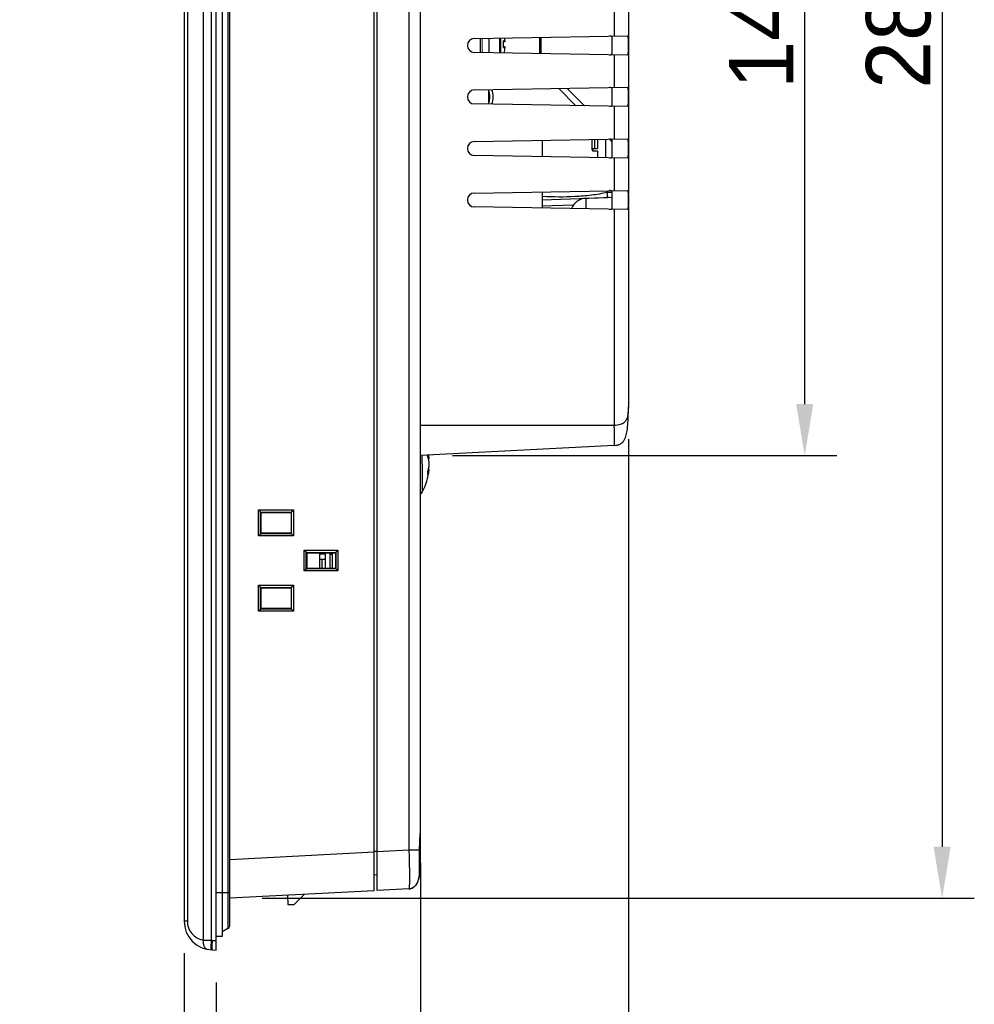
# Model space of a CAD drawing. Header units: millimetres. Extents: x 0 to 1189, y 0 to 841.
# Tile 19 of 37: x 591 to 739, y 374 to 527. Entities that reach past the tile are written whole.
import ezdxf

# ---------------------------------------------------------------- set-up
doc = ezdxf.new("R2010")
doc.units = ezdxf.units.MM
doc.header["$LTSCALE"] = 65.395
doc.header["$PDMODE"] = 3
doc.header["$PDSIZE"] = 0.01
doc.layers.get('0').update_dxf_attribs({"linetype": 'CONTINUOUS'})
doc.layers.get('Defpoints').update_dxf_attribs({"linetype": 'CONTINUOUS'})
doc.layers.add('11_COMPONENTS', color=7, linetype='CONTINUOUS')
doc.styles.get("Standard").update_dxf_attribs({"font": 'gothic.ttf'})
doc.dimstyles.new('WALL', dxfattribs={"dimtxt": 10, "dimasz": 8, "dimexe": 5, "dimexo": 5, "dimgap": 1.5, "dimtad": 1, "dimtoh": 1, "dimdsep": 46, "dimtxsty": 'STANDARD', "dimcen": 0, "dimadec": 0, "dimazin": 0, "dimtp": 0.001, "dimtm": 0.001, "dimtfac": 1, "dimtofl": 0, "dimtmove": 0, "dimatfit": 3, "dimfxl": 1, "dimtolj": 1, "dimarcsym": 0})

# ---------------------------------------------------------------- blocks, each defined once
blk = doc.blocks.new('*D10')
at = {"color": 0, "lineweight": -2}
for p, q in [((616.18, 381.59), (616.18, 349.16)), ((621.18, 377.07), (621.18, 349.16)), ((608.18, 354.16), (590.64, 354.16)), ((629.18, 354.16), (637.18, 354.16))]:
    blk.add_line(p, q, dxfattribs=at)
at = {"color": 0}
for points in [[(608.18, 355.49), (608.18, 352.83), (616.18, 354.16)], [(629.18, 355.49), (629.18, 352.83), (621.18, 354.16)]]:
    blk.add_solid(points, dxfattribs=at)
at = {"layer": 'Defpoints', "color": 0}
for p in [(616.18, 386.59), (621.18, 382.07), (616.18, 354.16)]:
    blk.add_point(p, dxfattribs=at)
at = {"color": 0, "insert": (595.41, 360.79), "char_height": 10, "attachment_point": 5}
blk.add_mtext('\\A1;5', dxfattribs=at)
blk = doc.blocks.new('*D11')
at = {"color": 0, "lineweight": -2}
for p, q in [((652.88, 395.64), (652.88, 317.65)), ((616.18, 381.59), (616.18, 317.65)), ((624.18, 322.65), (644.88, 322.65))]:
    blk.add_line(p, q, dxfattribs=at)
at = {"color": 0}
for points in [[(624.18, 323.98), (624.18, 321.31), (616.18, 322.65)], [(644.88, 323.98), (644.88, 321.31), (652.88, 322.65)]]:
    blk.add_solid(points, dxfattribs=at)
at = {"layer": 'Defpoints', "color": 0}
for p in [(652.88, 400.64), (616.18, 386.59), (652.88, 322.65)]:
    blk.add_point(p, dxfattribs=at)
at = {"color": 0, "insert": (634.53, 329.4), "char_height": 10, "attachment_point": 5}
blk.add_mtext('\\A1;36.7', dxfattribs=at)
blk = doc.blocks.new('*D12')
at = {"color": 0, "lineweight": -2}
for p, q in [((685.18, 461.44), (685.18, 289.84)), ((616.18, 381.59), (616.18, 289.84)), ((624.18, 294.84), (677.18, 294.84))]:
    blk.add_line(p, q, dxfattribs=at)
at = {"color": 0}
for points in [[(624.18, 296.18), (624.18, 293.51), (616.18, 294.84)], [(677.18, 296.18), (677.18, 293.51), (685.18, 294.84)]]:
    blk.add_solid(points, dxfattribs=at)
at = {"layer": 'Defpoints', "color": 0}
for p in [(685.18, 466.44), (616.18, 386.59), (685.18, 294.84)]:
    blk.add_point(p, dxfattribs=at)
at = {"color": 0, "insert": (650.68, 301.59), "char_height": 10, "attachment_point": 5}
blk.add_mtext('\\A1;69', dxfattribs=at)
blk = doc.blocks.new('*D15')
at = {"color": 0, "lineweight": -2}
for p, q in [((657.88, 606.27), (717.57, 606.27)), ((712.57, 466.87), (712.57, 598.27)), ((657.88, 458.87), (717.57, 458.87))]:
    blk.add_line(p, q, dxfattribs=at)
at = {"color": 0}
for points in [[(711.24, 598.27), (713.9, 598.27), (712.57, 606.27)], [(711.24, 466.87), (713.9, 466.87), (712.57, 458.87)]]:
    blk.add_solid(points, dxfattribs=at)
at = {"layer": 'Defpoints', "color": 0}
for p in [(652.88, 606.27), (712.57, 606.27), (652.88, 458.87)]:
    blk.add_point(p, dxfattribs=at)
at = {"color": 0, "insert": (705.82, 532.57), "char_height": 10, "attachment_point": 5, "rotation": 90}
blk.add_mtext('\\A1;147.4', dxfattribs=at)
blk = doc.blocks.new('*D16')
at = {"color": 0, "lineweight": -2}
for p, q in [((628.28, 675.02), (738.91, 675.02)), ((733.91, 667.02), (733.91, 398.13)), ((628.28, 390.13), (738.91, 390.13))]:
    blk.add_line(p, q, dxfattribs=at)
at = {"color": 0}
for points in [[(732.58, 667.02), (735.24, 667.02), (733.91, 675.02)], [(732.58, 398.13), (735.24, 398.13), (733.91, 390.13)]]:
    blk.add_solid(points, dxfattribs=at)
at = {"layer": 'Defpoints', "color": 0}
for p in [(623.28, 675.02), (623.28, 390.13), (733.91, 390.13)]:
    blk.add_point(p, dxfattribs=at)
at = {"color": 0, "insert": (727.16, 532.57), "char_height": 10, "attachment_point": 5, "rotation": 90}
blk.add_mtext('\\A1;284.9', dxfattribs=at)

msp = doc.modelspace()

# ---------------------------------------------------------------- linework, layer by layer
at = {"layer": '11_COMPONENTS', "color": 7, "linetype": 'Continuous'}
for p, q in [((621.18, 382.073), (621.18, 683.073)), ((619.138, 681.503), (619.138, 383.643)), ((620.4, 681.544), (620.4, 383.602)), ((622.08, 680.973), (622.08, 384.173)), ((622.98, 679.693), (622.98, 385.453)), ((623.28, 385.972), (623.28, 679.174)), ((616.18, 678.553), (616.18, 386.593)), ((616.681, 678.553), (616.681, 386.593)), ((645.68, 391.305), (645.68, 673.842)), ((646.18, 391.331), (646.18, 673.815)), ((652.88, 395.583), (652.88, 669.563)), ((651.089, 667.566), (651.089, 397.58)), ((685.18, 598.774), (685.18, 466.443)), ((682.994, 529.111), (682.994, 524.035)), ((661.243, 523.655), (685.035, 524.071)), ((662.18, 523.672), (662.18, 521.475)), ((663.58, 521.45), (663.58, 523.696)), ((665.163, 523.724), (665.163, 521.422)), ((665.338, 523.727), (665.338, 521.419)), ((666.037, 523.282), (665.772, 523.282)), ((665.945, 523.173), (665.785, 523.173)), ((671.38, 523.832), (671.38, 521.314)), ((671.593, 523.836), (671.593, 521.644)), ((682.68, 521.366), (682.68, 523.781)), ((685.035, 521.076), (661.243, 521.491)), ((665.772, 522.265), (666.037, 522.265)), ((665.785, 522.373), (665.945, 522.373)), ((671.593, 521.644), (671.38, 521.644)), ((682.994, 521.111), (682.994, 516.035)), ((661.243, 515.655), (685.035, 516.071)), ((663.48, 515.694), (663.48, 513.452)), ((674.368, 515.884), (677.038, 513.215)), ((675.673, 515.907), (678.388, 513.192)), ((682.68, 513.366), (682.68, 515.781)), ((685.035, 513.076), (661.243, 513.491)), ((682.994, 513.111), (682.994, 508.035)), ((661.243, 507.655), (685.035, 508.071)), ((671.815, 507.84), (671.815, 505.306)), ((679.58, 506.373), (679.58, 507.975)), ((679.98, 506.573), (679.98, 507.982)), ((680.38, 507.989), (680.38, 506.573)), ((681.697, 505.134), (681.697, 508.012)), ((682.246, 508.007), (682.68, 507.573)), ((682.68, 505.366), (682.68, 507.781)), ((679.728, 506.573), (679.98, 506.573)), ((680.38, 506.173), (679.78, 506.173)), ((679.98, 506.573), (680.38, 506.573)), ((680.38, 506.173), (680.38, 505.157)), ((685.035, 505.076), (661.243, 505.491)), ((682.994, 505.111), (682.994, 500.035)), ((661.243, 499.655), (685.035, 500.071)), ((671.815, 499.84), (671.815, 497.306)), ((671.815, 498.614), (681.939, 498.968)), ((678.592, 498.843), (682.68, 498.986)), ((678.592, 498.843), (678.592, 497.188)), ((682.68, 499.759), (681.939, 499.759)), ((681.939, 498.968), (681.939, 499.759)), ((682.159, 498.968), (681.939, 498.968)), ((682.68, 497.366), (682.68, 499.781)), ((685.035, 497.076), (661.243, 497.491)), ((676.642, 497.791), (671.815, 497.623)), ((682.994, 497.111), (682.994, 463.573)), ((682.994, 463.573), (652.88, 463.573)), ((682.994, 460.451), (652.88, 458.873)), ((653.134, 457.573), (653.134, 458.886)), ((653.134, 457.573), (653.134, 453.179)), ((654.237, 458.418), (654.123, 458.408)), ((654.237, 456.728), (654.122, 456.738)), ((627.721, 450.446), (633.159, 450.432)), ((628.02, 450.152), (627.721, 450.446)), ((627.721, 446.401), (627.721, 450.446)), ((628.021, 450.129), (628.02, 450.152)), ((628.02, 446.694), (628.02, 450.152)), ((628.021, 450.129), (632.849, 450.117)), ((628.169, 450.03), (628.021, 450.129)), ((628.169, 450.03), (632.783, 450.03)), ((628.169, 446.816), (628.169, 450.03)), ((632.783, 450.03), (632.826, 450.116)), ((632.783, 450.03), (632.783, 446.816)), ((632.826, 450.116), (632.849, 450.117)), ((632.826, 450.116), (632.826, 446.73)), ((632.849, 450.117), (633.159, 450.432)), ((633.159, 450.432), (633.159, 446.414)), ((628.02, 446.694), (627.721, 446.401)), ((628.02, 446.694), (628.021, 446.717)), ((628.169, 446.816), (628.021, 446.717)), ((632.849, 446.729), (628.021, 446.717)), ((632.783, 446.816), (628.169, 446.816)), ((632.783, 446.816), (632.826, 446.73)), ((632.849, 446.729), (632.826, 446.73)), ((632.849, 446.729), (633.159, 446.414)), ((633.159, 446.414), (627.721, 446.401)), ((634.847, 444.178), (640.051, 444.166)), ((635.146, 443.884), (634.847, 444.178)), ((634.847, 440.968), (634.847, 444.178)), ((635.147, 443.862), (635.146, 443.884)), ((635.146, 441.262), (635.146, 443.884)), ((635.147, 443.862), (639.74, 443.85)), ((635.269, 443.78), (635.147, 443.862)), ((635.269, 443.78), (639.683, 443.78)), ((635.269, 441.366), (635.269, 443.78)), ((635.28, 441.366), (635.28, 443.78)), ((637.28, 441.366), (637.28, 443.78)), ((638.13, 443.573), (637.28, 443.573)), ((638.13, 441.366), (638.13, 443.573)), ((638.88, 441.366), (638.88, 443.78)), ((638.88, 443.573), (639.18, 443.573)), ((639.18, 443.78), (639.18, 441.366)), ((639.683, 443.78), (639.718, 443.85)), ((639.683, 443.78), (639.683, 441.366)), ((639.718, 443.85), (639.74, 443.85)), ((639.718, 443.85), (639.718, 441.297)), ((639.74, 443.85), (640.051, 444.166)), ((640.051, 444.166), (640.051, 440.981)), ((637.28, 442.773), (638.13, 442.773)), ((637.63, 441.366), (637.63, 442.773)), ((635.146, 441.262), (634.847, 440.968)), ((640.051, 440.981), (634.847, 440.968)), ((635.146, 441.262), (635.147, 441.285)), ((635.269, 441.366), (635.147, 441.285)), ((639.74, 441.296), (635.147, 441.285)), ((639.683, 441.366), (635.269, 441.366)), ((639.683, 441.366), (639.718, 441.297)), ((639.74, 441.296), (639.718, 441.297)), ((639.74, 441.296), (640.051, 440.981)), ((627.721, 438.746), (633.159, 438.732)), ((628.02, 438.452), (627.721, 438.746)), ((627.721, 434.701), (627.721, 438.746)), ((628.021, 438.429), (628.02, 438.452)), ((628.02, 434.994), (628.02, 438.452)), ((628.021, 438.429), (632.849, 438.417)), ((628.169, 438.33), (628.021, 438.429)), ((628.169, 438.33), (632.783, 438.33)), ((628.169, 435.116), (628.169, 438.33)), ((632.783, 438.33), (632.826, 438.416)), ((632.783, 438.33), (632.783, 435.116)), ((632.826, 438.416), (632.849, 438.417)), ((632.826, 438.416), (632.826, 435.03)), ((632.849, 438.417), (633.159, 438.732)), ((633.159, 438.732), (633.159, 434.714)), ((628.02, 434.994), (627.721, 434.701)), ((633.159, 434.714), (627.721, 434.701)), ((628.02, 434.994), (628.021, 435.017)), ((628.169, 435.116), (628.021, 435.017)), ((632.849, 435.029), (628.021, 435.017)), ((632.783, 435.116), (628.169, 435.116)), ((632.783, 435.116), (632.826, 435.03)), ((632.849, 435.029), (632.826, 435.03)), ((632.849, 435.029), (633.159, 434.714)), ((652.81, 399.202), (652.849, 399.867)), ((651.089, 397.58), (646.18, 397.323)), ((652.751, 397.58), (651.089, 397.58)), ((645.68, 397.296), (623.28, 396.123)), ((646.18, 397.373), (645.68, 397.373)), ((646.18, 393.738), (645.68, 393.747)), ((652.638, 393.23), (652.672, 393.368)), ((652.672, 393.368), (652.703, 393.51)), ((652.751, 393.763), (652.751, 393.764)), ((652.751, 393.762), (652.751, 393.763)), ((652.751, 393.762), (652.751, 393.762)), ((652.752, 393.768), (652.752, 393.768)), ((652.757, 393.831), (652.758, 393.836)), ((652.758, 393.872), (652.759, 393.907)), ((652.758, 393.856), (652.758, 393.872)), ((652.758, 393.847), (652.758, 393.856)), ((652.758, 393.84), (652.758, 393.847)), ((652.758, 393.836), (652.758, 393.84)), ((652.759, 394.027), (652.76, 394.058)), ((652.759, 393.907), (652.759, 394.027)), ((652.76, 394.267), (652.76, 394.291)), ((652.76, 394.21), (652.76, 394.232)), ((652.76, 394.188), (652.76, 394.21)), ((652.76, 394.168), (652.76, 394.188)), ((652.76, 394.148), (652.76, 394.168)), ((652.76, 394.119), (652.76, 394.148)), ((652.76, 394.101), (652.76, 394.119)), ((652.76, 394.083), (652.76, 394.101)), ((652.76, 394.058), (652.76, 394.083)), ((651.089, 391.588), (646.18, 391.331)), ((652, 391.985), (652.082, 392.071)), ((652.357, 392.479), (652.414, 392.594)), ((652.414, 392.594), (652.467, 392.714)), ((652.467, 392.714), (652.515, 392.837)), ((623.28, 390.972), (621.18, 390.972)), ((645.68, 391.305), (623.28, 390.131)), ((623.28, 390.656), (623.28, 390.972)), ((632.219, 390.599), (632.268, 389.173)), ((633.268, 389.173), (634.831, 390.736)), ((632.268, 389.173), (633.268, 389.173)), ((616.681, 386.593), (616.18, 386.593)), ((622.98, 385.453), (622.08, 384.934)), ((622.08, 384.173), (621.18, 384.173)), ((620.523, 383.595), (621.18, 383.572)), ((620.523, 382.096), (621.18, 382.073))]:
    msp.add_line(p, q, dxfattribs=at)
at = {"layer": '11_COMPONENTS', "color": 7, "linetype": 'Continuous', "const_width": 0.149}
for points in [[(662.48, 521.469), (662.48, 523.677)], [(663.48, 523.695), (663.48, 521.452)]]:
    msp.add_lwpolyline(points, dxfattribs=at)
at = {"layer": '11_COMPONENTS', "color": 7, "linetype": 'Continuous'}
for points in [[(652.849, 399.867), (652.857, 400.022), (652.864, 400.171), (652.87, 400.314), (652.875, 400.452), (652.878, 400.582), (652.88, 400.705)], [(652.757, 397.579), (652.758, 397.76), (652.76, 397.942), (652.764, 398.124), (652.769, 398.307), (652.776, 398.489), (652.783, 398.67), (652.792, 398.849), (652.801, 399.027), (652.81, 399.202)], [(652.758, 397.215), (652.758, 397.261), (652.758, 397.308), (652.758, 397.354), (652.758, 397.402), (652.758, 397.449), (652.758, 397.497), (652.757, 397.545), (652.757, 397.579)], [(652.759, 396.858), (652.759, 396.901), (652.759, 396.945), (652.759, 396.989), (652.758, 397.034), (652.758, 397.078), (652.758, 397.123), (652.758, 397.215)], [(652.759, 396.523), (652.759, 396.564), (652.759, 396.605), (652.759, 396.646), (652.759, 396.688), (652.759, 396.73), (652.759, 396.772), (652.759, 396.858)], [(652.76, 396.25), (652.76, 396.288), (652.76, 396.326), (652.76, 396.365), (652.759, 396.404), (652.759, 396.443), (652.759, 396.523)], [(652.76, 395.993), (652.76, 396.029), (652.76, 396.065), (652.76, 396.101), (652.76, 396.138), (652.76, 396.175), (652.76, 396.25)], [(652.76, 395.787), (652.76, 395.82), (652.76, 395.854), (652.76, 395.889), (652.76, 395.923), (652.76, 395.993)], [(652.76, 395.593), (652.76, 395.624), (652.76, 395.656), (652.76, 395.688), (652.76, 395.721), (652.76, 395.787)], [(652.761, 395.44), (652.761, 395.47), (652.761, 395.5), (652.761, 395.53), (652.76, 395.593)], [(652.761, 395.296), (652.761, 395.324), (652.761, 395.353), (652.761, 395.381), (652.761, 395.44)], [(652.761, 395.161), (652.761, 395.187), (652.761, 395.214), (652.761, 395.241), (652.761, 395.296)], [(652.761, 395.035), (652.761, 395.059), (652.761, 395.084), (652.761, 395.11), (652.761, 395.161)], [(652.761, 394.941), (652.761, 394.964), (652.761, 394.987), (652.761, 395.035)], [(652.761, 394.831), (652.761, 394.852), (652.761, 394.874), (652.761, 394.896), (652.761, 394.941)], [(652.761, 394.749), (652.761, 394.769), (652.761, 394.789), (652.761, 394.831)], [(652.761, 394.691), (652.761, 394.71), (652.761, 394.749)], [(652.761, 394.617), (652.761, 394.635), (652.761, 394.653), (652.761, 394.691)], [(652.761, 394.549), (652.761, 394.566), (652.761, 394.583), (652.761, 394.617)], [(652.761, 394.5), (652.761, 394.516), (652.761, 394.549)], [(652.515, 392.837), (652.56, 392.964), (652.601, 393.095), (652.638, 393.23)], [(652.703, 393.51), (652.732, 393.655), (652.751, 393.762)], [(652.751, 393.762), (652.752, 393.772), (652.754, 393.782), (652.755, 393.791), (652.755, 393.799), (652.756, 393.806), (652.756, 393.811), (652.757, 393.816), (652.757, 393.82), (652.757, 393.823), (652.757, 393.826), (652.757, 393.831)], [(652.76, 394.41), (652.76, 394.425), (652.761, 394.454)], [(652.76, 394.368), (652.76, 394.382), (652.76, 394.41)], [(652.76, 394.329), (652.76, 394.342), (652.76, 394.368)], [(652.76, 394.291), (652.76, 394.303), (652.76, 394.329)], [(652.76, 394.232), (652.76, 394.243), (652.76, 394.267)], [(652.761, 394.454), (652.761, 394.469), (652.761, 394.5)], [(651.089, 391.588), (651.202, 391.598), (651.311, 391.616), (651.42, 391.642), (651.525, 391.677), (651.628, 391.721), (651.727, 391.774), (651.822, 391.835), (651.913, 391.906), (652, 391.985)], [(652.082, 392.071), (652.158, 392.164), (652.229, 392.263), (652.296, 392.368), (652.357, 392.479)]]:
    msp.add_lwpolyline(points, dxfattribs=at)
for centre, radius, start, end in [((661.262, 522.573), 1.082, 91, 269), ((660.055, 522.773), 5.74, 354.91839, 5.08161), ((665.661, 523.238), 0.119, 17.27702, 21.57657), ((660.055, 522.773), 5.745, 355.2296, 4.7704), ((660.055, 522.773), 6.004, 4.85821, 9.24873), ((660.055, 522.773), 6.004, 4.77711, 9.2496), ((665.938, 523.265), 0.1, 4.78742, 9.6555), ((665.661, 522.309), 0.119, 338.42128, 342.72083), ((660.055, 522.773), 6.004, 346.87199, 355.14179), ((660.055, 522.773), 6.004, 346.87337, 355.22289), ((665.938, 522.281), 0.1, 350.34869, 353.85547), ((665.94, 522.281), 0.0978, 355.20693, 2.03226), ((665.939, 522.281), 0.0992, 353.85909, 355.22189), ((675.596, 521.644), 4.003, 180.00469, 184.79525), ((661.262, 514.573), 1.082, 91, 269), ((660.88, 514.573), 2.8, 338.19946, 21.80054), ((660.68, 514.573), 3.5, 341.15801, 18.84199), ((661.262, 506.573), 1.082, 91, 269), ((679.78, 506.373), 0.2, 180, 270), ((661.262, 498.573), 1.082, 91, 269), ((678.68, 496.345), 2.5, 92, 159.31241), ((678.126, 498.877), 3.913, 13.0199, 16.9111), ((649.55, 458.975), 4.509, 356.12153, 359.48762), ((649.78, 457.889), 4.489, 6.76549, 13.52952), ((645.278, 457.573), 9.002, 5.38805, 8.74186), ((645.205, 457.574), 9.035, 358.64497, 1.35503), ((645.28, 457.573), 9, 330.77534, 354.61231), ((649.786, 457.257), 4.483, 341.97716, 353.22863), ((649.541, 456.173), 4.518, 0.00616, 3.87391), ((649.599, 456.173), 4.46, 356.10122, 0.00241), ((652.698, 453.423), 0.5, 291.35509, 330.77534), ((636.399, 395.582), 16.481, 359.47164, 0.00186), ((636.441, 395.582), 16.438, 359.44045, 0.00205), ((636.457, 395.582), 16.423, 359.42812, 0.00207), ((646.016, 394.886), 6.828, 349.32259, 350.52548), ((620.68, 386.593), 4.5, 180, 268), ((619.681, 386.593), 3, 179.99998, 259.57804), ((622.68, 385.973), 0.6, 300, 359.91805), ((621.277, 430.187), 46.593, 267.36835, 268.92111), ((620.627, 386.594), 3, 265.657, 267.99988)]:
    msp.add_arc(centre, radius, start, end, dxfattribs=at)
for points in [[(665.78, 523.251), (665.779, 523.258), (665.778, 523.266), (665.775, 523.273)], [(665.78, 522.295), (665.779, 522.288), (665.778, 522.28), (665.775, 522.273)]]:
    msp.add_open_spline(points, degree=3, dxfattribs=at)
for points, knots in [([(665.945, 523.173), (665.96, 523.173), (665.989, 523.18), (666.02, 523.206), (666.037, 523.239), (666.039, 523.262), (666.038, 523.273)], [0, 0, 0, 0, 0.295493, 0.5540378, 0.7826438, 1, 1, 1, 1]), ([(682.68, 523.781), (682.68, 523.821), (682.671, 523.903), (682.574, 523.995), (682.428, 524.022), (682.321, 524.023), (682.26, 524.022)], [0, 0, 0, 0, 0.2205354, 0.4190788, 0.6702319, 1, 1, 1, 1]), ([(685.035, 524.071), (685.049, 524.071), (685.069, 524.043), (685.082, 524.004), (685.099, 523.929), (685.114, 523.805), (685.134, 523.534), (685.144, 523.118), (685.149, 522.573), (685.144, 522.028), (685.134, 521.612), (685.114, 521.341), (685.099, 521.217), (685.082, 521.142), (685.069, 521.103), (685.049, 521.075), (685.035, 521.076)], [0, 0, 0, 0, 0.0140482, 0.0264975, 0.0431479, 0.0889987, 0.1504587, 0.3107821, 0.4999987, 0.6892201, 0.84954, 0.9109997, 0.9568521, 0.9735025, 0.9859517, 1, 1, 1, 1]), ([(666.038, 522.285), (666.038, 522.295), (666.034, 522.316), (666.016, 522.345), (665.985, 522.368), (665.959, 522.373), (665.945, 522.373)], [0, 0, 0, 0, 0.2161296, 0.4466379, 0.7067023, 1, 1, 1, 1]), ([(682.26, 521.124), (682.321, 521.123), (682.428, 521.124), (682.574, 521.151), (682.671, 521.243), (682.68, 521.325), (682.68, 521.366)], [0, 0, 0, 0, 0.3296415, 0.580782, 0.7793382, 1, 1, 1, 1]), ([(682.68, 515.781), (682.68, 515.821), (682.671, 515.903), (682.574, 515.995), (682.428, 516.022), (682.321, 516.023), (682.26, 516.022)], [0, 0, 0, 0, 0.2205354, 0.4190788, 0.6702319, 1, 1, 1, 1]), ([(685.035, 516.071), (685.049, 516.071), (685.069, 516.043), (685.082, 516.004), (685.099, 515.929), (685.114, 515.805), (685.134, 515.534), (685.144, 515.118), (685.149, 514.573), (685.144, 514.028), (685.134, 513.612), (685.114, 513.341), (685.099, 513.217), (685.082, 513.142), (685.069, 513.103), (685.049, 513.075), (685.035, 513.076)], [0, 0, 0, 0, 0.0140482, 0.0264975, 0.0431479, 0.0889987, 0.1504587, 0.3107821, 0.4999987, 0.6892201, 0.84954, 0.9109997, 0.9568521, 0.9735025, 0.9859517, 1, 1, 1, 1]), ([(682.26, 513.124), (682.321, 513.123), (682.428, 513.124), (682.574, 513.151), (682.671, 513.243), (682.68, 513.325), (682.68, 513.366)], [0, 0, 0, 0, 0.3296415, 0.580782, 0.7793382, 1, 1, 1, 1]), ([(682.68, 507.781), (682.68, 507.821), (682.671, 507.903), (682.574, 507.995), (682.428, 508.022), (682.321, 508.023), (682.26, 508.022)], [0, 0, 0, 0, 0.2205354, 0.4190788, 0.6702319, 1, 1, 1, 1]), ([(685.035, 508.071), (685.049, 508.071), (685.069, 508.043), (685.082, 508.004), (685.099, 507.929), (685.114, 507.805), (685.134, 507.534), (685.144, 507.118), (685.149, 506.573), (685.144, 506.028), (685.134, 505.612), (685.114, 505.341), (685.099, 505.217), (685.082, 505.142), (685.069, 505.103), (685.049, 505.075), (685.035, 505.076)], [0, 0, 0, 0, 0.0140482, 0.0264975, 0.0431479, 0.0889987, 0.1504587, 0.3107821, 0.4999987, 0.6892201, 0.84954, 0.9109997, 0.9568521, 0.9735025, 0.9859517, 1, 1, 1, 1]), ([(679.58, 506.373), (679.58, 506.419), (679.6, 506.509), (679.684, 506.573), (679.728, 506.573)], [0, 0, 0, 0, 0.5119547, 1, 1, 1, 1]), ([(679.58, 506.373), (679.58, 506.403), (679.604, 506.465), (679.675, 506.524), (679.76, 506.559), (679.819, 506.57), (679.848, 506.572)], [0, 0, 0, 0, 0.2516346, 0.5047036, 0.7555528, 1, 1, 1, 1]), ([(682.26, 505.124), (682.321, 505.123), (682.428, 505.124), (682.574, 505.151), (682.671, 505.243), (682.68, 505.325), (682.68, 505.366)], [0, 0, 0, 0, 0.3296415, 0.580782, 0.7793382, 1, 1, 1, 1]), ([(682.68, 499.781), (682.68, 499.821), (682.671, 499.903), (682.574, 499.995), (682.428, 500.022), (682.321, 500.023), (682.26, 500.022)], [0, 0, 0, 0, 0.2205354, 0.4190788, 0.6702319, 1, 1, 1, 1]), ([(685.035, 500.071), (685.049, 500.071), (685.069, 500.043), (685.082, 500.004), (685.099, 499.929), (685.114, 499.805), (685.134, 499.534), (685.144, 499.118), (685.149, 498.573), (685.144, 498.028), (685.134, 497.612), (685.114, 497.341), (685.099, 497.217), (685.082, 497.142), (685.069, 497.103), (685.049, 497.075), (685.035, 497.076)], [0, 0, 0, 0, 0.0140482, 0.0264975, 0.0431479, 0.0889987, 0.1504587, 0.3107821, 0.4999987, 0.6892201, 0.84954, 0.9109997, 0.9568521, 0.9735025, 0.9859517, 1, 1, 1, 1]), ([(681.939, 499.759), (681.115, 499.554), (679.437, 499.277), (676.056, 499.003), (673.508, 499.018), (671.815, 499.095)], [0, 0, 0, 0, 0.2501388, 0.5001629, 1, 1, 1, 1]), ([(682.26, 497.124), (682.321, 497.123), (682.428, 497.124), (682.574, 497.151), (682.671, 497.243), (682.68, 497.325), (682.68, 497.366)], [0, 0, 0, 0, 0.3296415, 0.580782, 0.7793382, 1, 1, 1, 1]), ([(682.994, 460.451), (683.154, 460.46), (683.47, 460.497), (683.921, 460.649), (684.296, 460.925), (684.561, 461.289), (684.744, 461.69), (684.908, 462.246), (685.031, 462.958), (685.112, 463.818), (685.155, 464.685), (685.176, 465.56), (685.18, 466.147), (685.18, 466.443)], [0, 0, 0, 0, 0.0679873, 0.1344736, 0.1990593, 0.2618074, 0.3235042, 0.3849329, 0.5069937, 0.6289231, 0.7512065, 0.8744661, 1, 1, 1, 1]), ([(685.18, 466.443), (685.18, 466.187), (685.167, 465.79), (685.111, 465.252), (685.03, 464.826), (684.903, 464.47), (684.736, 464.194), (684.454, 463.892), (684.003, 463.681), (683.464, 463.584), (683.153, 463.57), (682.994, 463.573)], [0, 0, 0, 0, 0.1820419, 0.2814114, 0.3833909, 0.4895607, 0.5469644, 0.611193, 0.7802828, 0.887042, 1, 1, 1, 1]), ([(682.994, 460.451), (682.995, 460.451), (682.998, 460.458), (683.002, 460.477), (683.006, 460.522), (683.01, 460.596), (683.013, 460.699), (683.015, 460.83), (683.016, 460.987), (683.017, 461.169), (683.018, 461.456), (683.017, 461.862), (683.012, 462.394), (683.005, 462.972), (682.998, 463.37), (682.994, 463.573)], [0, 0, 0, 0, 0.0016239, 0.0054169, 0.0200003, 0.0438969, 0.0769579, 0.1189533, 0.1694152, 0.2278153, 0.2936243, 0.4450193, 0.6177062, 0.8052024, 1, 1, 1, 1]), ([(654.237, 457.787), (654.229, 457.861), (654.187, 458.16), (654.116, 458.454), (654.049, 458.67)], [0, 0, 0, 0, 0.2473896, 1, 1, 1, 1]), ([(654.049, 456.478), (654.071, 456.551), (654.155, 456.84), (654.211, 457.137), (654.237, 457.36)], [0, 0, 0, 0, 0.2531316, 1, 1, 1, 1]), ([(652.751, 397.58), (652.751, 398.182), (652.794, 399.035), (652.861, 400.082), (652.88, 400.529), (652.88, 400.726)], [0, 0, 0, 0, 0.5739872, 0.8127153, 1, 1, 1, 1]), ([(651.089, 397.58), (651.103, 397.191), (651.127, 396.428), (651.154, 395.32), (651.171, 394.297), (651.176, 393.518), (651.175, 392.967), (651.171, 392.617), (651.164, 392.316), (651.155, 392.065), (651.143, 391.866), (651.13, 391.724), (651.115, 391.638), (651.103, 391.599), (651.093, 391.588), (651.089, 391.588)], [0, 0, 0, 0, 0.1944416, 0.3815533, 0.5540574, 0.7053955, 0.771181, 0.829558, 0.8800041, 0.9220003, 0.955093, 0.97908, 0.9938752, 0.997894, 1, 1, 1, 1]), ([(652.751, 393.764), (652.753, 393.794), (652.751, 393.902), (652.755, 394.128), (652.754, 394.483), (652.755, 394.953), (652.754, 395.519), (652.753, 396.406), (652.752, 397.101), (652.751, 397.58)], [0, 0, 0, 0, 0.0240657, 0.0842755, 0.1783943, 0.3029332, 0.4532786, 0.623864, 1, 1, 1, 1]), ([(652.751, 397.58), (652.752, 397.58), (652.754, 397.579), (652.757, 397.579), (652.757, 397.579)], [0, 0, 0, 0, 0.7452588, 1, 1, 1, 1]), ([(652.88, 395.583), (652.88, 395.347), (652.867, 394.74), (652.813, 394.134), (652.752, 393.768)], [0, 0, 0, 0, 0.3887689, 1, 1, 1, 1]), ([(652.88, 395.583), (652.88, 395.615), (652.852, 395.687), (652.794, 395.734), (652.761, 395.755)], [0, 0, 0, 0, 0.4476825, 1, 1, 1, 1]), ([(652.726, 393.621), (652.682, 393.389), (652.569, 392.93), (652.286, 392.279), (651.876, 391.828), (651.442, 391.632), (651.207, 391.594), (651.089, 391.588)], [0, 0, 0, 0, 0.2505305, 0.5007232, 0.7496759, 0.8747998, 1, 1, 1, 1]), ([(619.138, 383.643), (619.12, 383.468), (619.125, 383.129), (619.256, 382.667), (619.503, 382.315), (619.746, 382.189), (619.866, 382.168)], [0, 0, 0, 0, 0.2953623, 0.5638717, 0.7959131, 1, 1, 1, 1]), ([(620.4, 383.602), (620.393, 383.505), (620.379, 383.314), (620.361, 383.038), (620.346, 382.783), (620.335, 382.559), (620.33, 382.396), (620.328, 382.288), (620.327, 382.225), (620.328, 382.177), (620.33, 382.139), (620.333, 382.12), (620.336, 382.106), (620.339, 382.106)], [0, 0, 0, 0, 0.194788, 0.3820236, 0.5545462, 0.7057615, 0.8298985, 0.8802892, 0.9222433, 0.9553597, 0.979367, 0.9941112, 1, 1, 1, 1]), ([(620.523, 383.595), (620.519, 383.498), (620.513, 383.307), (620.506, 383.029), (620.502, 382.773), (620.501, 382.549), (620.502, 382.386), (620.504, 382.278), (620.506, 382.215), (620.509, 382.166), (620.513, 382.129), (620.516, 382.11), (620.52, 382.096), (620.523, 382.096)], [0, 0, 0, 0, 0.1947111, 0.3819139, 0.5544359, 0.7056711, 0.8298371, 0.8802427, 0.9222107, 0.9553389, 0.9793555, 0.9941063, 1, 1, 1, 1])]:
    msp.add_open_spline(points, degree=3, knots=knots, dxfattribs=at)

# ---------------------------------------------------------------- dimensions: what is measured, and where the dimension line sits
at = {"color": 5}
dim = msp.add_linear_dim(base=(733.912, 390.131), p1=(623.28, 675.015), p2=(623.28, 390.131), angle=90, dimstyle='WALL', override={"dimdec": 1}, dxfattribs=at)
dim.commit()
dim.dimension.update_dxf_attribs({"geometry": '*D16', "text_midpoint": (727.16, 532.573)})
dim = msp.add_linear_dim(base=(712.57, 606.273), p1=(652.88, 458.873), p2=(652.88, 606.273), angle=90, dimstyle='WALL', dxfattribs=at)
dim.commit()
dim.dimension.update_dxf_attribs({"geometry": '*D15', "text_midpoint": (705.819, 532.573)})
for base, p2, picture, middle in [((685.18, 294.843), (685.18, 466.443), '*D12', (650.68, 294.843)), ((652.879, 322.647), (652.879, 400.644), '*D11', (634.529, 322.647))]:
    dim = msp.add_linear_dim(base=base, p1=(616.18, 386.593), p2=p2, dimstyle='WALL', dxfattribs=at)
    dim.commit()
    dim.dimension.update_dxf_attribs({"geometry": picture, "text_midpoint": middle, "dimtype": 160})
dim = msp.add_linear_dim(base=(616.18, 354.16), p1=(621.18, 382.073), p2=(616.18, 386.593), dimstyle='WALL', dxfattribs=at)
dim.commit()
dim.dimension.update_dxf_attribs({"geometry": '*D10', "text_midpoint": (595.41, 360.785)})

doc.saveas('drawing.dxf')
